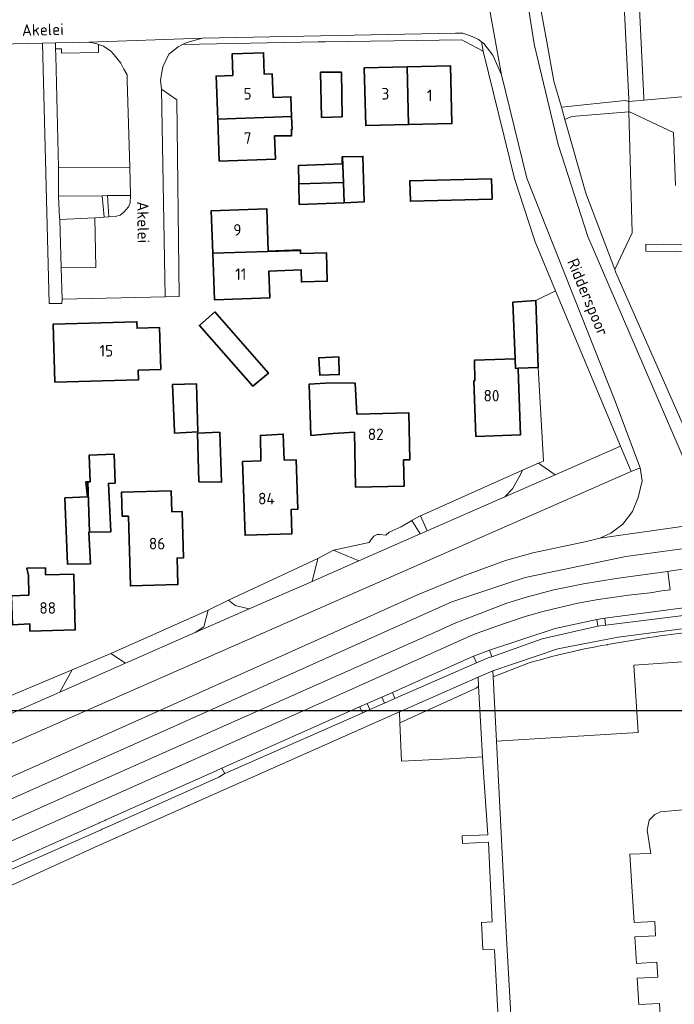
# Model space of a CAD drawing. Header units: metres. Extents: x 246913 to 247715, y 479771 to 480706.
# Tile 4 of 16: x 247322 to 247423, y 479850 to 480003. Entities that reach past the tile are written whole.
import ezdxf
from ezdxf.enums import TextEntityAlignment as Align

# ---------------------------------------------------------------- set-up
doc = ezdxf.new("R2010")
doc.units = ezdxf.units.M
for name, color, linetype, lineweight in [('B-XX-GR-GROENVOORZIENING-GV', 80, 'Continuous', 18), ('B-XX-GR-HOUTWAL-GV', 40, 'Continuous', 13), ('B-XX-IE-TERREINAFSCHEIDING_KUNSTMATIG_HEKWERK-G', 20, 'IE-TERREINAFSCHEIDING-KUNSTMATIG', 18), ('B-XX-OG-BEBOUWING-GV', 7, 'Continuous', 35), ('B-XX-OG-BEBOUWING-T18', 10, 'Continuous', 18), ('B-XX-OG-TERREIN_ERF-GV', 7, 'Continuous', 18), ('B-XX-OG-TOPOGRAFIE-T18', 10, 'Continuous', 18), ('B-XX-VH-VERHARDING_GESLOTEN-GV', 252, 'Continuous', 18), ('B-XX-VH-VERHARDING_OPEN-GV', 252, 'Continuous', 18), ('N-BH-KL-ET_LS_OV_LICHTMAST-S', 7, 'Continuous', 25)]:
    doc.layers.add(name, color=color, linetype=linetype, lineweight=lineweight)
doc.styles.add('NLCS-ISO-M-T18', font='NLCS-ISO.ttf', dxfattribs={"height": 1.8})
doc.linetypes.add('IE-TERREINAFSCHEIDING-KUNSTMATIG', pattern='A,4,[82,NLCS.SHX,S=0.75,R=90,X=0,Y=0],4,-2', length=10)

msp = doc.modelspace()

# ---------------------------------------------------------------- linework, layer by layer
at = {"layer": 'B-XX-GR-GROENVOORZIENING-GV'}
for points in [[(247453.031, 480031.66), (247451.875, 480031.595), (247421.927, 480029.903), (247422.018, 480027.807), (247416.912, 480027.534), (247418.694, 479991.309), (247418.712, 479990.94), (247428.763, 479991.829), (247443.69, 479993.26), (247454.15, 479993.39), (247454.837, 479993.395)], [(247416.332, 479991.129), (247416.331, 479991.139), (247414.525, 480027.445), (247414.424, 480029.479), (247400.45, 480028.69), (247400.25, 480027.45), (247401.15, 480014.75), (247402.222, 480007.622), (247403.598, 480000), (247404.7, 479993.9), (247405.889, 479989.856), (247415.8, 479990.889), (247416.378, 479990.733)], [(247416.912, 480027.534), (247414.525, 480027.445), (247416.331, 479991.139), (247416.332, 479991.129), (247416.378, 479990.733), (247418.712, 479990.94), (247418.694, 479991.309)], [(247327.248, 479997.879), (247327.667, 479980.478), (247338.767, 479980.511), (247338.367, 479993.978), (247338.356, 479994.878), (247337.856, 479995.778), (247337.367, 479996.678), (247336.533, 479997.722), (247336.263, 479998.033), (247335.8, 479998.567), (247334.678, 479999.322), (247333.903, 479999.587), (247333.886, 479998.336), (247328.154, 479998.265), (247328.151, 479998.943), (247327.222, 479998.938)], [(247414.156, 479964.6), (247416.856, 479970.322), (247416.733, 479975.978), (247416.379, 479989.111), (247407.422, 479988.378), (247406.426, 479987.954), (247409.689, 479976.478)], [(247327.811, 479972.622), (247327.889, 479972.378), (247333.322, 479972.666), (247334.757, 479972.742), (247334.478, 479976.089), (247327.7, 479976)], [(247338.889, 479976.133), (247335.277, 479976.097), (247335.49, 479972.781), (247336.478, 479972.833), (247337.278, 479973.078), (247337.856, 479973.522), (247338.556, 479974.378), (247338.822, 479974.967)], [(247402.322, 479934.522), (247404.911, 479932.7), (247415.067, 479937.156), (247404.971, 479961.309), (247401.878, 479959.811), (247402.278, 479949.4), (247403.089, 479934.833)], [(247226.733, 479849.622), (247227.722, 479846.978), (247229.022, 479845.878), (247229.278, 479845.389), (247278.467, 479867.156), (247323.178, 479887.011), (247369.456, 479907.733), (247383.522, 479914.022), (247390.522, 479916.956), (247397.178, 479919.378), (247401.411, 479920.567), (247409.756, 479922.311), (247411.856, 479922.856), (247413.578, 479923.6), (247415.4, 479925.022), (247416.922, 479926.967), (247417.822, 479929.189), (247418.411, 479931.767), (247418.1, 479933.756), (247416.711, 479933.189), (247416.467, 479933.089), (247339.6, 479899.356), (247292.111, 479878.556), (247249.511, 479859.689)], [(247397.067, 479929.267), (247398.256, 479930.533), (247399.533, 479932.756), (247399.833, 479933.422), (247383.953, 479926.33), (247384.978, 479923.967)], [(247370.433, 479920.978), (247374.378, 479919.311), (247383.903, 479923.495), (247382.614, 479925.607), (247380.967, 479924.611), (247379.111, 479923.767), (247378.578, 479923.333), (247377.7, 479923.422), (247377.222, 479923.411), (247376.733, 479923.156), (247376.311, 479922.633), (247375.978, 479922.167)], [(247354.1, 479913.189), (247355.167, 479912.4), (247357.333, 479911.856), (247367.122, 479916.133), (247368.011, 479919.667)], [(247412.367, 479909.289), (247429.067, 479911.356), (247429.178, 479911.378), (247429.7, 479912.078), (247429.222, 479912.589), (247412.6, 479910.422), (247412.711, 479909.333)], [(247335.8, 479904.9), (247338.089, 479903.4), (247348.933, 479908.167), (247350.289, 479909.078), (247350.956, 479911.633), (247350.956, 479911.656)], [(247411.511, 479909.156), (247411.367, 479910.2), (247404.922, 479908.822), (247394.711, 479905.433), (247395.057, 479904.42), (247402.878, 479907.2)], [(247379.586, 479898.869), (247379.975, 479897.913), (247392.656, 479903.489), (247392.189, 479904.489)], [(247316.433, 479896.8), (247318.909, 479894.971), (247327.878, 479898.911), (247329.822, 479902.4)], [(247380.688, 479895.843), (247380.757, 479894.153), (247392.63, 479899.542), (247393, 479899.826), (247392.922, 479901.222)], [(247388.456, 479888.556), (247393.611, 479888.833), (247393, 479899.826), (247392.63, 479899.542), (247380.757, 479894.153), (247380.999, 479888.18)], [(247378.349, 479897.199), (247377.964, 479898.146), (247375.667, 479897.122), (247376.078, 479896.2)], [(247353.078, 479887.078), (247353.556, 479886.267), (247353.422, 479886.189), (247375.022, 479895.711), (247374.489, 479896.622)]]:
    msp.add_lwpolyline(points, close=True, dxfattribs=at)
for points in [[(247423.589, 479977.673), (247423.302, 479985.907), (247416.378, 479989.156), (247416.379, 479989.111), (247416.733, 479975.978), (247416.856, 479970.322), (247414.156, 479964.6), (247414.278, 479964.278), (247424.624, 479940.788)], [(247428.136, 479967.35), (247418.993, 479967.489), (247419.012, 479968.539), (247424.607, 479968.436)], [(247281.411, 479858.378), (247324.822, 479877.756), (247373.4, 479899.433), (247392.2, 479907.878), (247395.522, 479909.078), (247400.256, 479910.678), (247403.189, 479911.478), (247408.411, 479912.756), (247411.567, 479913.289), (247416.3, 479913.967), (247419.656, 479914.356), (247421.5, 479914.667), (247422.8, 479914.789), (247422.422, 479917.687), (247419.689, 479917.322), (247414.411, 479916.578), (247409.3, 479915.767), (247404.711, 479914.822), (247400.6, 479913.711), (247397.4, 479912.767), (247392.422, 479910.833), (247389.189, 479909.556), (247386.622, 479908.411), (247337.478, 479886.567), (247270.9, 479856.889)], [(247426.633, 479909), (247414.711, 479907.478), (247405.311, 479905.667), (247395.189, 479902.222), (247395.239, 479901.269), (247400.871, 479903.445), (247401.742, 479903.702), (247402.615, 479903.952), (247403.49, 479904.193), (247404.367, 479904.427), (247405.246, 479904.653), (247406.127, 479904.871), (247407.01, 479905.082), (247407.745, 479905.251), (247408.539, 479905.418), (247408.611, 479905.442), (247409.486, 479905.627), (247410.363, 479905.805), (247411.241, 479905.974), (247412.121, 479906.136), (247413.002, 479906.289), (247413.055, 479906.298), (247418.63, 479907.242), (247419.488, 479907.385), (247420.346, 479907.519), (247421.206, 479907.646), (247422.066, 479907.764), (247422.928, 479907.875), (247423.322, 479907.923), (247425.803, 479908.223)]]:
    msp.add_lwpolyline(points, dxfattribs=at)
at = {"layer": 'B-XX-GR-HOUTWAL-GV'}
msp.add_lwpolyline([(247425.803, 479908.223), (247423.322, 479907.923), (247422.928, 479907.875), (247422.066, 479907.764), (247421.206, 479907.646), (247420.346, 479907.519), (247419.488, 479907.385), (247418.63, 479907.242), (247413.055, 479906.298), (247413.002, 479906.289), (247412.121, 479906.136), (247411.241, 479905.974), (247410.363, 479905.805), (247409.486, 479905.627), (247408.611, 479905.442), (247408.539, 479905.418), (247407.745, 479905.251), (247407.01, 479905.082), (247406.127, 479904.871), (247405.246, 479904.653), (247404.367, 479904.427), (247403.49, 479904.193), (247402.615, 479903.952), (247401.742, 479903.702), (247400.871, 479903.445), (247395.239, 479901.269), (247395.756, 479891.311), (247417.8, 479892.656), (247417.122, 479903.122), (247429.932, 479904.005)], dxfattribs=at)
at = {"layer": 'B-XX-IE-TERREINAFSCHEIDING_KUNSTMATIG_HEKWERK-G'}
for points in [[(247443.69, 479993.26), (247428.763, 479991.829), (247418.712, 479990.94)], [(247418.712, 479990.94), (247416.378, 479990.733)], [(247414.156, 479964.6), (247414.278, 479964.278), (247424.624, 479940.788)]]:
    msp.add_lwpolyline(points, dxfattribs=at)
at = {"layer": 'B-XX-OG-BEBOUWING-GV'}
for points in [[(247363.92, 479988.422), (247363.808, 479991.467), (247361.04, 479991.363), (247360.905, 479995.021), (247359.676, 479994.975), (247359.553, 479998.313), (247354.657, 479998.131), (247354.781, 479994.793), (247352.183, 479994.697), (247352.431, 479987.983)], [(247371.7, 479995.289), (247368.422, 479995.278), (247368.567, 479988.256), (247371.767, 479988.356)], [(247381.883, 479996.118), (247375.221, 479995.958), (247375.438, 479986.983), (247382.106, 479987.144)], [(247382.106, 479987.144), (247388.837, 479987.306), (247388.621, 479996.28), (247381.883, 479996.118)], [(247352.431, 479987.983), (247352.673, 479981.458), (247361.394, 479981.781), (247361.261, 479985.379), (247363.922, 479985.407), (247363.885, 479986.396), (247363.995, 479986.4), (247363.92, 479988.422)], [(247371.843, 479982.134), (247371.8, 479982.133), (247371.778, 479981.033), (247364.989, 479980.778), (247365.043, 479977.93), (247371.999, 479978.158)], [(247372.095, 479974.999), (247375.189, 479975.122), (247375, 479982.189), (247371.843, 479982.134), (247371.999, 479978.158)], [(247395.102, 479975.535), (247394.978, 479978.733), (247382.281, 479978.413), (247382.405, 479975.215)], [(247365.043, 479977.93), (247365.1, 479974.722), (247372.095, 479974.999), (247371.999, 479978.158)], [(247351.67, 479967.158), (247365.303, 479967.59), (247365.301, 479967.647), (247360.293, 479967.467), (247360.056, 479974.06), (247351.433, 479973.749)], [(247365.303, 479967.59), (247351.67, 479967.158), (247351.93, 479959.922), (247360.554, 479960.232), (247360.405, 479964.359), (247365.412, 479964.539), (247365.457, 479962.692), (247369.463, 479962.79), (247369.355, 479967.201), (247365.32, 479967.102)], [(247402.278, 479949.4), (247401.878, 479959.811), (247398.333, 479959.556), (247398.675, 479950.723), (247398.733, 479949.233), (247399.143, 479949.252)], [(247351.967, 479958.056), (247349.589, 479955.911), (247357.911, 479946.478), (247360.322, 479948.522)], [(247327.124, 479947.119), (247340.122, 479947.485), (247340.081, 479948.971), (247343.58, 479949.07), (247343.397, 479955.577), (247339.89, 479955.478), (247339.861, 479956.482), (247326.87, 479956.117)], [(247371.267, 479951.033), (247368.167, 479950.9), (247368.3, 479948.2), (247371.322, 479948.278)], [(247392.402, 479947.295), (247392.252, 479947.289), (247392.57, 479938.671), (247399.517, 479938.926), (247399.2, 479947.545), (247399.143, 479949.252), (247398.733, 479949.233), (247398.675, 479950.723), (247392.349, 479950.515)], [(247345.711, 479939.411), (247345.722, 479939.178), (247349.333, 479939.378), (247349.156, 479946.822), (247345.422, 479946.722)], [(247373.689, 479939.339), (247373.875, 479930.756), (247381.419, 479930.92), (247381.331, 479935.008), (247382.311, 479935.03), (247382.153, 479942.319), (247374.084, 479942.144), (247373.8, 479946.956), (247370.022, 479946.978), (247366.678, 479946.8), (247366.933, 479938.822), (247370.4, 479939.1)], [(247349.5, 479931.611), (247353.011, 479931.533), (247352.756, 479939.322), (247349.3, 479939.167)], [(247362.748, 479934.975), (247362.622, 479939.022), (247359.067, 479938.833), (247359.127, 479934.858), (247356.305, 479934.766), (247356.679, 479923.294), (247363.961, 479923.53), (247363.837, 479927.302), (247364.876, 479927.337), (247364.626, 479935.036)], [(247332.495, 479923.79), (247335.8, 479923.833), (247335.439, 479931.35), (247336.487, 479931.413), (247336.344, 479935.896), (247332.436, 479935.738), (247332.622, 479931.629), (247332.239, 479931.619)], [(247331.911, 479931.611), (247332.178, 479929.278), (247328.667, 479929.111), (247329.1, 479918.789), (247332.633, 479918.878), (247332.4, 479923.789), (247332.495, 479923.79), (247332.239, 479931.619)], [(247338.553, 479926.286), (247338.861, 479915.42), (247346.232, 479915.629), (247346.114, 479919.758), (247347.091, 479919.786), (247346.886, 479927.004), (247345.277, 479926.958), (247345.184, 479930.225), (247337.487, 479930.007), (247337.593, 479926.258)], [(247323.075, 479914.009), (247320.367, 479913.867), (247320.511, 479909.378), (247323.201, 479909.545), (247323.234, 479908.395), (247330.284, 479908.594), (247330.04, 479917.246), (247325.678, 479917.123), (247325.678, 479918.233), (247322.778, 479918.189), (247322.989, 479917.047)]]:
    msp.add_lwpolyline(points, close=True, dxfattribs=at)
at = {"layer": 'B-XX-OG-TERREIN_ERF-GV'}
for points in [[(247316.433, 479896.8), (247329.822, 479902.4), (247335.8, 479904.9), (247350.956, 479911.656), (247354.1, 479913.189), (247368.011, 479919.667), (247370.433, 479920.978), (247375.978, 479922.167), (247376.311, 479922.633), (247376.733, 479923.156), (247377.222, 479923.411), (247377.7, 479923.422), (247378.578, 479923.333), (247379.111, 479923.767), (247380.967, 479924.611), (247382.614, 479925.607), (247382.656, 479925.633), (247383.911, 479926.311), (247383.953, 479926.33), (247399.833, 479933.422), (247402.322, 479934.522), (247403.089, 479934.833), (247402.278, 479949.4), (247399.143, 479949.252), (247399.2, 479947.545), (247399.517, 479938.926), (247392.57, 479938.671), (247392.252, 479947.289), (247392.402, 479947.295), (247392.349, 479950.515), (247398.675, 479950.723), (247398.333, 479959.556), (247401.878, 479959.811), (247404.971, 479961.309), (247401.789, 479968.922), (247401.54, 479969.682), (247398.556, 479978.778), (247393.711, 479998.578), (247390.967, 480000), (247390.367, 480000.311), (247369.178, 480000.022), (247368.048, 480000), (247346.933, 479999.589), (247346.3, 479999.222), (247344.822, 479998.078), (247343.9, 479996.111), (247343.522, 479994.056), (247343.7, 479992.656), (247346.056, 479990.989), (247346.456, 479960.422), (247344.289, 479960.378), (247328.232, 479960.011), (247328.178, 479959.322), (247326.222, 479959.311), (247325.167, 479999.808), (247277.722, 479998.7)], [(247429.932, 479904.005), (247417.122, 479903.122), (247417.8, 479892.656), (247395.756, 479891.311), (247397.322, 479860.667), (247399.833, 479816.789)], [(247421.578, 479843.033), (247421.1, 479850.488), (247417.911, 479850.333), (247417.666, 479854.42), (247420.87, 479854.574), (247420.73, 479856.948), (247417.526, 479856.742), (247417.278, 479860.878), (247420.489, 479861.033), (247420.378, 479863.277), (247417.178, 479863.1), (247416.781, 479869.536), (247416.522, 479873.722), (247419.767, 479873.833), (247419.222, 479877.456), (247419.511, 479879.011), (247420.422, 479879.911), (247421.267, 479880.278), (247425.32, 479880.643)]]:
    msp.add_lwpolyline(points, dxfattribs=at)
for points in [[(247361.04, 479991.363), (247363.808, 479991.467), (247363.92, 479988.422), (247363.995, 479986.4), (247363.885, 479986.396), (247363.922, 479985.407), (247361.261, 479985.379), (247361.394, 479981.781), (247352.673, 479981.458), (247352.431, 479987.983), (247352.183, 479994.697), (247354.781, 479994.793), (247354.657, 479998.131), (247359.553, 479998.313), (247359.676, 479994.975), (247360.905, 479995.021)], [(247371.7, 479995.289), (247371.767, 479988.356), (247368.567, 479988.256), (247368.422, 479995.278)], [(247381.883, 479996.118), (247388.621, 479996.28), (247388.837, 479987.306), (247382.106, 479987.144), (247375.438, 479986.983), (247375.221, 479995.958)], [(247365.043, 479977.93), (247364.989, 479980.778), (247371.778, 479981.033), (247371.8, 479982.133), (247371.843, 479982.134), (247375, 479982.189), (247375.189, 479975.122), (247372.095, 479974.999), (247365.1, 479974.722)], [(247382.281, 479978.413), (247394.978, 479978.733), (247395.102, 479975.535), (247382.405, 479975.215)], [(247365.32, 479967.102), (247369.355, 479967.201), (247369.463, 479962.79), (247365.457, 479962.692), (247365.412, 479964.539), (247360.405, 479964.359), (247360.554, 479960.232), (247351.93, 479959.922), (247351.67, 479967.158), (247351.433, 479973.749), (247360.056, 479974.06), (247360.293, 479967.467), (247365.301, 479967.647), (247365.303, 479967.59)], [(247351.967, 479958.056), (247360.322, 479948.522), (247357.911, 479946.478), (247349.589, 479955.911)], [(247327.124, 479947.119), (247326.87, 479956.117), (247339.861, 479956.482), (247339.89, 479955.478), (247343.397, 479955.577), (247343.58, 479949.07), (247340.081, 479948.971), (247340.122, 479947.485)], [(247371.267, 479951.033), (247371.322, 479948.278), (247368.3, 479948.2), (247368.167, 479950.9)], [(247345.711, 479939.411), (247345.422, 479946.722), (247349.156, 479946.822), (247349.333, 479939.378), (247345.722, 479939.178)], [(247374.084, 479942.144), (247382.153, 479942.319), (247382.311, 479935.03), (247381.331, 479935.008), (247381.419, 479930.92), (247373.875, 479930.756), (247373.689, 479939.339), (247370.4, 479939.1), (247366.933, 479938.822), (247366.678, 479946.8), (247370.022, 479946.978), (247373.8, 479946.956)], [(247349.5, 479931.611), (247349.3, 479939.167), (247352.756, 479939.322), (247353.011, 479931.533)], [(247359.127, 479934.858), (247359.067, 479938.833), (247362.622, 479939.022), (247362.748, 479934.975), (247364.626, 479935.036), (247364.876, 479927.337), (247363.837, 479927.302), (247363.961, 479923.53), (247356.679, 479923.294), (247356.305, 479934.766)], [(247332.495, 479923.79), (247332.4, 479923.789), (247332.633, 479918.878), (247329.1, 479918.789), (247328.667, 479929.111), (247332.178, 479929.278), (247331.911, 479931.611), (247332.239, 479931.619), (247332.622, 479931.629), (247332.436, 479935.738), (247336.344, 479935.896), (247336.487, 479931.413), (247335.439, 479931.35), (247335.8, 479923.833)], [(247345.277, 479926.958), (247346.886, 479927.004), (247347.091, 479919.786), (247346.114, 479919.758), (247346.232, 479915.629), (247338.861, 479915.42), (247338.553, 479926.286), (247337.593, 479926.258), (247337.487, 479930.007), (247345.184, 479930.225)], [(247323.201, 479909.545), (247320.511, 479909.378), (247320.367, 479913.867), (247323.075, 479914.009), (247322.989, 479917.047), (247322.778, 479918.189), (247325.678, 479918.233), (247325.678, 479917.123), (247330.04, 479917.246), (247330.284, 479908.594), (247323.234, 479908.395)]]:
    msp.add_lwpolyline(points, close=True, dxfattribs=at)
at = {"layer": 'B-XX-VH-VERHARDING_GESLOTEN-GV'}
for points in [[(247252.746, 479852.229), (247344.593, 479893.085), (247388.811, 479912.963), (247397.396, 479915.786), (247400.218, 479916.727), (247415.896, 479920.014), (247471.404, 479927.541)], [(247471.404, 479927.541), (247415.896, 479920.014), (247400.218, 479916.727), (247397.396, 479915.786), (247388.811, 479912.963), (247344.593, 479893.085), (247252.746, 479852.229)], [(247434.811, 479926.133), (247411.856, 479922.856), (247409.756, 479922.311), (247401.411, 479920.567), (247397.178, 479919.378), (247390.522, 479916.956), (247383.522, 479914.022), (247369.456, 479907.733), (247323.178, 479887.011), (247278.467, 479867.156)], [(247270.9, 479856.889), (247337.478, 479886.567), (247386.622, 479908.411), (247389.189, 479909.556), (247392.422, 479910.833), (247397.4, 479912.767), (247400.6, 479913.711), (247404.711, 479914.822), (247409.3, 479915.767), (247414.411, 479916.578), (247419.689, 479917.322), (247422.422, 479917.687), (247423.267, 479917.8), (247426.589, 479918.256)], [(247426.589, 479918.256), (247423.267, 479917.8), (247422.422, 479917.687), (247422.8, 479914.789), (247421.5, 479914.667), (247419.656, 479914.356), (247416.3, 479913.967), (247411.567, 479913.289), (247408.411, 479912.756), (247403.189, 479911.478), (247400.256, 479910.678), (247395.522, 479909.078), (247392.2, 479907.878), (247373.4, 479899.433), (247324.822, 479877.756), (247281.411, 479858.378)], [(247315.789, 479870.433), (247333.933, 479878.556), (247333.997, 479878.585), (247334.878, 479878.978), (247335.051, 479879.055), (247352.089, 479886.633), (247353.078, 479887.089), (247353.078, 479887.078), (247374.489, 479896.622), (247375.667, 479897.122), (247377.964, 479898.146), (247379.586, 479898.869), (247392.189, 479904.489), (247394.711, 479905.456), (247394.711, 479905.433), (247404.922, 479908.822), (247411.367, 479910.2), (247412.6, 479910.422), (247429.222, 479912.589)]]:
    msp.add_lwpolyline(points, dxfattribs=at)
at = {"layer": 'B-XX-VH-VERHARDING_OPEN-GV'}
for points in [[(247271.189, 480010.078), (247271.611, 479992.767), (247271.833, 479993.978), (247272.511, 479995.422), (247273.289, 479996.478), (247274.178, 479997.322), (247275.378, 479998.078), (247276.778, 479998.622), (247277.722, 479998.7), (247325.167, 479999.808), (247327.2, 479999.856), (247332.413, 479999.978), (247350.071, 480000.589), (247389.389, 480001.378), (247390.567, 480001.333), (247392.022, 480000.856), (247392.978, 480000.356), (247393.472, 480000), (247393.811, 479999.756), (247395.222, 479997.922), (247396.533, 479994.9), (247393.278, 480012.922)], [(247393.278, 480012.922), (247396.533, 479994.9), (247400.5, 479978.822), (247414.122, 479944.4), (247418.1, 479933.756), (247418.411, 479931.767), (247417.822, 479929.189), (247416.922, 479926.967), (247415.4, 479925.022), (247413.578, 479923.6), (247411.856, 479922.856), (247434.811, 479926.133), (247432.278, 479926.767), (247430.089, 479927.822), (247428.556, 479929.011), (247426.978, 479930.8), (247425.522, 479933.756), (247425.3, 479934.211), (247409.978, 479969.767), (247405.367, 479984.056), (247401.667, 479999.422), (247401.577, 480000), (247399.822, 480011.211)], [(247399.822, 480011.211), (247401.577, 480000), (247401.667, 479999.422), (247405.367, 479984.056), (247409.978, 479969.767), (247425.3, 479934.211), (247425.522, 479933.756), (247427.033, 479934.578), (247427.426, 479934.759), (247425.878, 479937.833), (247425.133, 479939.633), (247424.624, 479940.788), (247414.278, 479964.278), (247414.156, 479964.6), (247409.689, 479976.478), (247406.426, 479987.954), (247405.889, 479989.856), (247404.7, 479993.9), (247403.598, 480000), (247402.222, 480007.622)], [(247428.763, 479991.829), (247418.712, 479990.94), (247416.378, 479990.733), (247416.378, 479989.156), (247423.302, 479985.907), (247423.589, 479977.673)], [(247424.607, 479968.436), (247419.012, 479968.539), (247418.993, 479967.489), (247428.136, 479967.35)], [(247292.111, 479878.556), (247339.6, 479899.356), (247416.467, 479933.089), (247416.711, 479933.189), (247415.067, 479937.156), (247404.911, 479932.7), (247397.067, 479929.267), (247384.978, 479923.967), (247383.903, 479923.495), (247374.378, 479919.311), (247367.122, 479916.133), (247357.333, 479911.856), (247352.622, 479909.789), (247348.933, 479908.167), (247338.089, 479903.4), (247327.878, 479898.911), (247318.909, 479894.971)], [(247429.067, 479911.356), (247412.367, 479909.289), (247411.511, 479909.156), (247402.878, 479907.2), (247395.057, 479904.42), (247394.5, 479904.222), (247392.656, 479903.489), (247379.975, 479897.913), (247378.349, 479897.199), (247376.078, 479896.2), (247375.956, 479896.156), (247375.022, 479895.711), (247353.422, 479886.189), (247352.589, 479885.711), (247335.533, 479878.056), (247335.211, 479877.911), (247334.479, 479877.587), (247334.333, 479877.522), (247316.033, 479869.489)], [(247315.622, 479866.733), (247333.8, 479875.022), (247357.933, 479885.733), (247377.911, 479894.622), (247379.047, 479895.122), (247380.688, 479895.843), (247392.922, 479901.222), (247395.189, 479902.222), (247405.311, 479905.667), (247414.711, 479907.478), (247426.633, 479909)], [(247399.833, 479816.789), (247397.322, 479860.667), (247395.756, 479891.311), (247395.239, 479901.269), (247395.189, 479902.222), (247392.922, 479901.222), (247393, 479899.826), (247393.611, 479888.833), (247393.823, 479885.646), (247394.422, 479876.711), (247390.433, 479876.556), (247390.5, 479875.367), (247394.533, 479875.578), (247395.1, 479863.222), (247393.456, 479863.122), (247393.433, 479863.133), (247393.678, 479858.889), (247395.456, 479858.833), (247396.089, 479847.3)]]:
    msp.add_lwpolyline(points, dxfattribs=at)
for points in [[(247347.996, 480000), (247347.367, 479999.822), (247346.933, 479999.589), (247368.048, 480000), (247369.178, 480000.022), (247390.367, 480000.311), (247390.967, 480000), (247393.711, 479998.578), (247393.472, 480000), (247392.978, 480000.356), (247392.022, 480000.856), (247390.567, 480001.333), (247389.389, 480001.378), (247350.071, 480000.589)], [(247327.7, 479976), (247327.667, 479980.478), (247327.248, 479997.879), (247327.222, 479998.938), (247327.2, 479999.856), (247325.167, 479999.808), (247326.222, 479959.311), (247328.178, 479959.322), (247328.232, 479960.011), (247328.097, 479964.889), (247327.889, 479972.378), (247327.811, 479972.622)], [(247333.903, 479999.587), (247333.478, 479999.733), (247332.413, 479999.978), (247327.2, 479999.856), (247327.222, 479998.938), (247328.151, 479998.943), (247328.154, 479998.265), (247333.886, 479998.336)], [(247346.933, 479999.589), (247347.367, 479999.822), (247347.996, 480000), (247350.071, 480000.589), (247332.413, 479999.978), (247333.478, 479999.733), (247333.903, 479999.587), (247334.678, 479999.322), (247335.8, 479998.567), (247336.263, 479998.033), (247336.533, 479997.722), (247337.367, 479996.678), (247337.856, 479995.778), (247338.356, 479994.878), (247338.367, 479993.978), (247338.767, 479980.511), (247338.889, 479976.133), (247338.822, 479974.967), (247338.556, 479974.378), (247337.856, 479973.522), (247337.278, 479973.078), (247336.478, 479972.833), (247335.49, 479972.781), (247334.757, 479972.742), (247333.322, 479972.666), (247333.5, 479964.933), (247328.097, 479964.889), (247328.232, 479960.011), (247344.289, 479960.378), (247343.7, 479992.656), (247343.522, 479994.056), (247343.9, 479996.111), (247344.822, 479998.078), (247346.3, 479999.222)], [(247393.472, 480000), (247393.711, 479998.578), (247398.556, 479978.778), (247401.54, 479969.682), (247401.789, 479968.922), (247404.971, 479961.309), (247415.067, 479937.156), (247416.711, 479933.189), (247418.1, 479933.756), (247414.122, 479944.4), (247400.5, 479978.822), (247396.533, 479994.9), (247395.222, 479997.922), (247393.811, 479999.756)], [(247343.7, 479992.656), (247344.289, 479960.378), (247346.456, 479960.422), (247346.056, 479990.989)], [(247416.378, 479990.733), (247415.8, 479990.889), (247405.889, 479989.856), (247406.426, 479987.954), (247407.422, 479988.378), (247416.379, 479989.111), (247416.378, 479989.156)], [(247334.478, 479976.089), (247335.277, 479976.097), (247338.889, 479976.133), (247338.767, 479980.511), (247327.667, 479980.478), (247327.7, 479976)], [(247334.478, 479976.089), (247334.757, 479972.742), (247335.49, 479972.781), (247335.277, 479976.097)], [(247333.322, 479972.666), (247327.889, 479972.378), (247328.097, 479964.889), (247333.5, 479964.933)], [(247402.322, 479934.522), (247399.833, 479933.422), (247399.533, 479932.756), (247398.256, 479930.533), (247397.067, 479929.267), (247404.911, 479932.7)], [(247382.656, 479925.633), (247382.614, 479925.607), (247383.903, 479923.495), (247384.978, 479923.967), (247383.953, 479926.33), (247383.911, 479926.311)], [(247367.122, 479916.133), (247374.378, 479919.311), (247370.433, 479920.978), (247368.011, 479919.667)], [(247357.333, 479911.856), (247355.167, 479912.4), (247354.1, 479913.189), (247350.956, 479911.656), (247350.956, 479911.633), (247350.289, 479909.078), (247348.933, 479908.167), (247352.622, 479909.789)], [(247411.511, 479909.156), (247412.367, 479909.289), (247412.711, 479909.333), (247412.6, 479910.422), (247411.367, 479910.2)], [(247335.8, 479904.9), (247329.822, 479902.4), (247327.878, 479898.911), (247338.089, 479903.4)], [(247392.656, 479903.489), (247394.5, 479904.222), (247395.057, 479904.42), (247394.711, 479905.433), (247394.711, 479905.456), (247392.189, 479904.489)], [(247379.586, 479898.869), (247377.964, 479898.146), (247378.349, 479897.199), (247379.975, 479897.913)], [(247376.078, 479896.2), (247375.667, 479897.122), (247374.489, 479896.622), (247375.022, 479895.711), (247375.956, 479896.156)]]:
    msp.add_lwpolyline(points, close=True, dxfattribs=at)
at = {"layer": 'N-BH-KL-ET_LS_OV_LICHTMAST-S'}
msp.add_lwpolyline([(247216, 480282.58), (247517.33, 480282.58), (247517.33, 479896), (247216, 479896)], close=True, dxfattribs=at)

# ---------------------------------------------------------------- texts
at = {"layer": 'B-XX-OG-BEBOUWING-T18', "style": 'NLCS-ISO-M-T18'}
for s, p in [('5', (247357.077, 479991.935)), ('3', (247378.508, 479991.935)), ('1', (247385.387, 479991.671)), ('7', (247357.077, 479985.056)), ('9', (247355.49, 479970.769)), ('11', (247356.019, 479963.89)), ('15', (247335.117, 479951.983)), ('80', (247395, 479945)), ('82', (247377, 479939)), ('84', (247360, 479929)), ('86', (247343, 479922)), ('88', (247326, 479912))]:
    msp.add_text(s, height=1.8, dxfattribs=at).set_placement(p, align=Align.MIDDLE_CENTER)
at = {"layer": 'B-XX-OG-TOPOGRAFIE-T18', "style": 'NLCS-ISO-M-T18'}
for s, rotation, p in [('Akelei', 1.5, (247325.241, 480001.905)), ('Akelei', 271.2, (247340.842, 479971.965)), ('Ridderspoor', 292.6, (247410.004, 479960.339))]:
    msp.add_text(s, height=1.8, rotation=rotation, dxfattribs=at).set_placement(p, align=Align.MIDDLE_CENTER)

doc.saveas('drawing.dxf')
